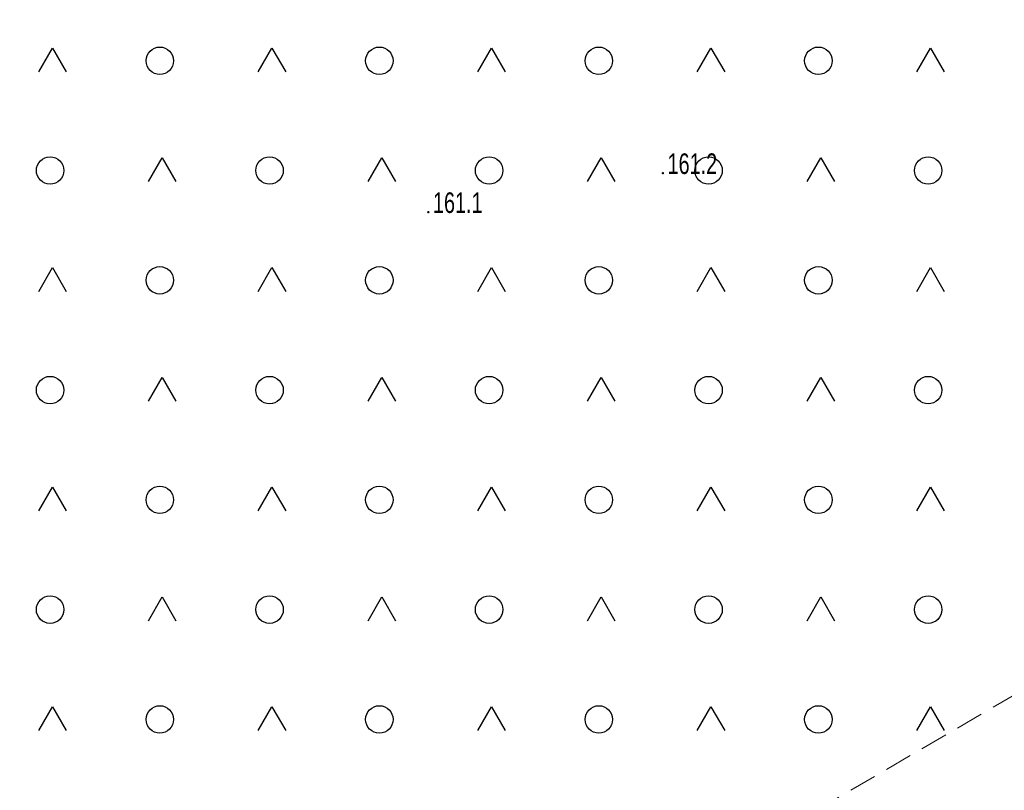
# Model space of a CAD drawing. Header units: metres. Extents: x 8440716 to 8446743, y 5883760 to 5887966.
# Tile 231 of 256: x 8442592 to 8442628, y 5885811 to 5885839. Entities that reach past the tile are written whole.
import ezdxf

# ---------------------------------------------------------------- set-up
doc = ezdxf.new("R2010")
doc.units = ezdxf.units.M
doc.header["$MEASUREMENT"] = 0
doc.linetypes.add('1.0_0.5', pattern=[1.5, 1, -0.5])
doc.layers.get('0').update_dxf_attribs({"color": 250, "linetype": 'CONTINUOUS', "lineweight": 5})
for name, color, linetype in [('pikieta naturalna', 253, 'CONTINUOUS'), ('pikieta naturalna-Atr2', 253, 'CONTINUOUS'), ('teren zalesiony', 253, 'CONTINUOUS')]:
    doc.layers.add(name, color=color, linetype=linetype)
doc.styles.get("Standard").update_dxf_attribs({"font": 'Working1250', "width": 0.75})

# ---------------------------------------------------------------- blocks, each defined once
blk = doc.blocks.new('OTZK3')
at = {"color": 0, "linetype": 'Continuous'}
for p, q in [((-0.5, -0.289), (0, 0.577)), ((0, 0.577), (0.5, -0.289))]:
    blk.add_line(p, q, dxfattribs=at)
blk = doc.blocks.new('OTZK1')
at = {"color": 0, "linetype": 'Continuous'}
blk.add_circle((0, 0), 0.5, dxfattribs=at)
blk = doc.blocks.new('PW01')
at = {"linetype": 'Continuous', "lineweight": 13}
h = blk.add_hatch(color=0, dxfattribs=at)
edge = h.paths.add_edge_path()
edge.add_arc((0, 0), 0.045, 0, 360)

msp = doc.modelspace()

# ---------------------------------------------------------------- linework, layer by layer
at = {"layer": 'teren zalesiony', "color": 253, "linetype": '1.0_0.5', "lineweight": 18, "flags": 128}
msp.add_lwpolyline([(8442560.39, 5885774.39), (8442810.19, 5885919.94), (8442801.94, 5885946.86), (8442796.73, 5885961.53), (8442781.73, 5885952.49), (8442765.66, 5885944.46), (8442744.55, 5885932.95), (8442729.86, 5885924.53), (8442687.64, 5885901.06), (8442672.91, 5885894.35), (8442641.78, 5885876.13), (8442640.14, 5885875.21), (8442627.63, 5885868.15), (8442609.19, 5885857.6), (8442597.13, 5885850.52), (8442570, 5885836.02), (8442549.07, 5885824.44), (8442526.33, 5885811.55), (8442527.32, 5885808.99), (8442538.89, 5885777.39), (8442550.51, 5885746.13)], close=True, dxfattribs=at)

# ---------------------------------------------------------------- block references
at = {"layer": 'pikieta naturalna', "color": 253, "linetype": 'Continuous', "lineweight": 13}
for p in [(8442615.75, 5885833.12), (8442607.2, 5885831.7)]:
    msp.add_blockref('PW01', p, dxfattribs=at)
at = {"layer": 'teren zalesiony', "color": 253, "linetype": 'Continuous', "lineweight": 18}
for name, p in [('OTZK3', (8442593.503, 5885837.102)), ('OTZK1', (8442597.416, 5885837.216)), ('OTZK3', (8442601.503, 5885837.102)), ('OTZK1', (8442605.416, 5885837.216)), ('OTZK3', (8442609.503, 5885837.102)), ('OTZK1', (8442613.416, 5885837.216)), ('OTZK3', (8442617.503, 5885837.102)), ('OTZK1', (8442621.416, 5885837.216)), ('OTZK3', (8442625.503, 5885837.102)), ('OTZK1', (8442593.416, 5885833.216)), ('OTZK3', (8442597.503, 5885833.102)), ('OTZK1', (8442601.416, 5885833.216)), ('OTZK3', (8442605.503, 5885833.102)), ('OTZK1', (8442609.416, 5885833.216)), ('OTZK3', (8442613.503, 5885833.102)), ('OTZK1', (8442617.416, 5885833.216)), ('OTZK3', (8442621.503, 5885833.102)), ('OTZK1', (8442625.416, 5885833.216)), ('OTZK3', (8442593.503, 5885829.102)), ('OTZK1', (8442597.416, 5885829.216)), ('OTZK3', (8442601.503, 5885829.102)), ('OTZK1', (8442605.416, 5885829.216)), ('OTZK3', (8442609.503, 5885829.102)), ('OTZK1', (8442613.416, 5885829.216)), ('OTZK3', (8442617.503, 5885829.102)), ('OTZK1', (8442621.416, 5885829.216)), ('OTZK3', (8442625.503, 5885829.102)), ('OTZK1', (8442593.416, 5885825.216)), ('OTZK3', (8442597.503, 5885825.102)), ('OTZK1', (8442601.416, 5885825.216)), ('OTZK3', (8442605.503, 5885825.102)), ('OTZK1', (8442609.416, 5885825.216)), ('OTZK3', (8442613.503, 5885825.102)), ('OTZK1', (8442617.416, 5885825.216)), ('OTZK3', (8442621.503, 5885825.102)), ('OTZK1', (8442625.416, 5885825.216)), ('OTZK3', (8442593.503, 5885821.102)), ('OTZK1', (8442597.416, 5885821.216)), ('OTZK3', (8442601.503, 5885821.102)), ('OTZK1', (8442605.416, 5885821.216)), ('OTZK3', (8442609.503, 5885821.102)), ('OTZK1', (8442613.416, 5885821.216)), ('OTZK3', (8442617.503, 5885821.102)), ('OTZK1', (8442621.416, 5885821.216)), ('OTZK3', (8442625.503, 5885821.102)), ('OTZK1', (8442593.416, 5885817.216)), ('OTZK3', (8442597.503, 5885817.102)), ('OTZK1', (8442601.416, 5885817.216)), ('OTZK3', (8442605.503, 5885817.102)), ('OTZK1', (8442609.416, 5885817.216)), ('OTZK3', (8442613.503, 5885817.102)), ('OTZK1', (8442617.416, 5885817.216)), ('OTZK3', (8442621.503, 5885817.102)), ('OTZK1', (8442625.416, 5885817.216)), ('OTZK3', (8442593.503, 5885813.102)), ('OTZK1', (8442597.416, 5885813.216)), ('OTZK3', (8442601.503, 5885813.102)), ('OTZK1', (8442605.416, 5885813.216)), ('OTZK3', (8442609.503, 5885813.102)), ('OTZK1', (8442613.416, 5885813.216)), ('OTZK3', (8442617.503, 5885813.102)), ('OTZK1', (8442621.416, 5885813.216)), ('OTZK3', (8442625.503, 5885813.102))]:
    msp.add_blockref(name, p, dxfattribs=at)

# ---------------------------------------------------------------- texts
at = {"layer": 'pikieta naturalna-Atr2', "color": 253, "width": 0.72}
for s, p in [('161.2', (8442615.92, 5885833.09)), ('161.1', (8442607.37, 5885831.67))]:
    msp.add_text(s, height=0.75, dxfattribs=at).set_placement(p)

doc.saveas('drawing.dxf')
